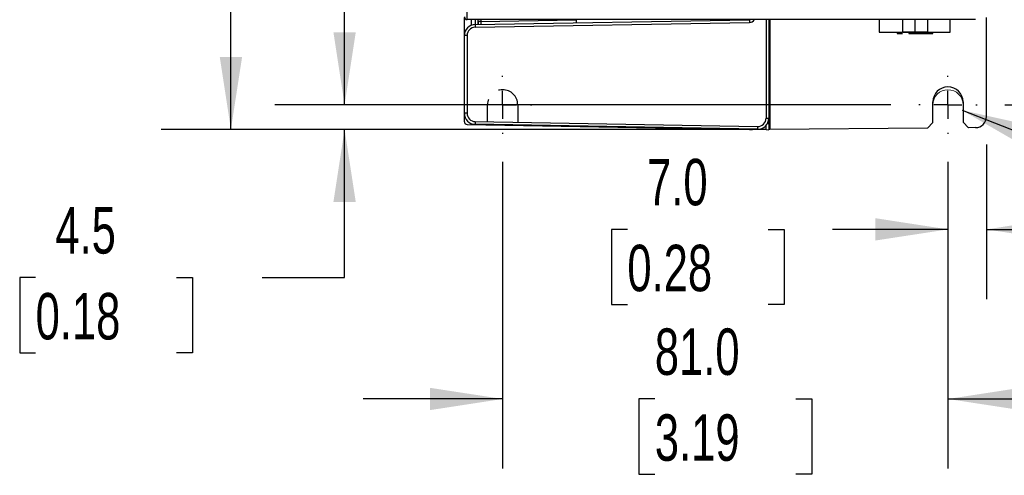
# Model space of a CAD drawing. Header units: millimetres. Extents: x 0 to 1118, y 0 to 864.
# Tile 3 of 23: x 231 to 410, y 176 to 259. Entities that reach past the tile are written whole.
import ezdxf

# ---------------------------------------------------------------- set-up
doc = ezdxf.new("R2010")
doc.units = ezdxf.units.MM
doc.header["$LTSCALE"] = 4
doc.linetypes.add('CENTERX2', pattern=[20.32, 12.7, -2.54, 2.54, -2.54])
doc.linetypes.add('HIDDEN', pattern=[1.905, 1.27, -0.635])
doc.layers.add('CENTER', color=40, linetype='CENTERX2')
doc.layers.add('HIDDEN', color=102, linetype='HIDDEN')
doc.layers.add('DIMENSIONS', color=140, linetype='Continuous', lineweight=25)
doc.styles.add('SLDTEXTSTYLE0', font='TXT', dxfattribs={"width": 0.7})
doc.dimstyles.new('SLDDIMSTYLE0', dxfattribs={"dimtxt": 8.632031, "dimasz": 13.208, "dimexe": 0, "dimexo": 0.0625, "dimgap": 2.158008, "dimtad": 0, "dimtih": 1, "dimtoh": 1, "dimrnd": 1e-09, "dimzin": 12, "dimdsep": 46, "dimtxsty": 'SLDTEXTSTYLE0', "dimsah": 1, "dimcen": 0, "dimadec": 0, "dimazin": 3, "dimtfac": 1, "dimtofl": 0, "dimtmove": 0, "dimatfit": 3, "dimfxl": 0, "dimfrac": 2, "dimtolj": 1, "dimtzin": 12, "dimarcsym": 0})
doc.dimstyles.new('SLDDIMSTYLE1', dxfattribs={"dimtxt": 8.632031, "dimasz": 13.208, "dimexe": 0, "dimexo": 0.0625, "dimgap": 2.158008, "dimtad": 0, "dimtih": 1, "dimtoh": 1, "dimrnd": 1e-09, "dimzin": 4, "dimdsep": 46, "dimtxsty": 'SLDTEXTSTYLE0', "dimsah": 1, "dimcen": 0.09, "dimadec": 0, "dimazin": 1, "dimtfac": 1, "dimtmove": 0, "dimatfit": 0, "dimfxl": 0, "dimfrac": 2, "dimtolj": 1, "dimtzin": 12, "dimarcsym": 0})
doc.dimstyles.new('SLDDIMSTYLE2', dxfattribs={"dimtxt": 8.632031, "dimasz": 13.208, "dimexe": 0, "dimexo": 0.0625, "dimgap": 2.158008, "dimtad": 0, "dimtih": 1, "dimtoh": 1, "dimrnd": 1e-09, "dimzin": 4, "dimdsep": 46, "dimtxsty": 'SLDTEXTSTYLE0', "dimsah": 1, "dimcen": 0.09, "dimadec": 0, "dimazin": 1, "dimtfac": 1, "dimtofl": 0, "dimtmove": 0, "dimatfit": 3, "dimfxl": 0, "dimfrac": 2, "dimtolj": 1, "dimtzin": 12, "dimarcsym": 0})
doc.dimstyles.new('SLDDIMSTYLE3', dxfattribs={"dimtxt": 8.632031, "dimasz": 13.208, "dimexe": 0, "dimexo": 0.0625, "dimgap": 2.158008, "dimtad": 0, "dimtih": 1, "dimtoh": 1, "dimrnd": 1e-09, "dimzin": 12, "dimdsep": 46, "dimtxsty": 'SLDTEXTSTYLE0', "dimsah": 1, "dimcen": 0.09, "dimadec": 0, "dimazin": 3, "dimtfac": 1, "dimtmove": 0, "dimatfit": 0, "dimfxl": 0, "dimfrac": 2, "dimtolj": 1, "dimtzin": 12, "dimarcsym": 0})

# ---------------------------------------------------------------- blocks, each defined once
blk = doc.blocks.new('_D')
at = {"layer": 'DIMENSIONS'}
for p, q in [((402.6, 242.1), (443.83, 226.07)), ((443.83, 226.07), (466.06, 226.07)), ((478.21, 213.53), (475.31, 213.53)), ((475.31, 213.53), (475.31, 199.82)), ((503.86, 213.53), (506.76, 213.53)), ((506.76, 213.53), (506.76, 199.82)), ((475.31, 199.82), (478.21, 199.82)), ((506.76, 199.82), (503.86, 199.82))]:
    blk.add_line(p, q, dxfattribs=at)
blk.add_solid([(402.6, 242.1), (414.17, 235.42), (415.65, 239.2)], dxfattribs=at)
at = {"layer": 'DIMENSIONS', "char_height": 8.467, "attachment_point": 1, "style": 'SLDTEXTSTYLE0'}
for s, insert in [('3X', (483.58, 240.1)), ('%%c', (475.28, 226.38)), ('5.5', (488.31, 226.38)), ('0.22', (478.21, 210.73))]:
    blk.add_mtext(s, dxfattribs=dict(at, insert=insert))
blk = doc.blocks.new('_D_3')
at = {"layer": 'DIMENSIONS'}
for p, q in [((307.46, 418.61), (256.84, 418.61)), ((269.54, 418.61), (269.54, 344.26)), ((256.72, 328.61), (253.82, 328.61)), ((253.82, 328.61), (253.82, 314.89)), ((282.37, 328.61), (285.27, 328.61)), ((285.27, 328.61), (285.27, 314.89)), ((253.82, 314.89), (256.72, 314.89)), ((285.27, 314.89), (282.37, 314.89)), ((269.54, 238.61), (269.54, 312.95)), ((362.55, 238.61), (256.84, 238.61))]:
    blk.add_line(p, q, dxfattribs=at)
for points in [[(269.54, 418.61), (267.51, 405.4), (271.58, 405.4)], [(269.54, 238.61), (271.58, 251.82), (267.51, 251.82)]]:
    blk.add_solid(points, dxfattribs=at)
at = {"layer": 'DIMENSIONS', "char_height": 8.467, "attachment_point": 1, "style": 'SLDTEXTSTYLE0'}
for s, insert in [('180.0', (253.13, 341.45)), ('7.09', (256.72, 325.8))]:
    blk.add_mtext(s, dxfattribs=dict(at, insert=insert))
blk = doc.blocks.new('_D_4')
at = {"layer": 'DIMENSIONS'}
for p, q in [((410.41, 413.11), (457.22, 413.11)), ((444.52, 413.11), (444.52, 343.75)), ((431.7, 328.1), (428.8, 328.1)), ((428.8, 328.1), (428.8, 314.38)), ((457.35, 328.1), (460.25, 328.1)), ((460.25, 328.1), (460.25, 314.38)), ((428.8, 314.38), (431.7, 314.38)), ((460.25, 314.38), (457.35, 314.38)), ((444.52, 243.09), (444.52, 312.45)), ((410.41, 243.09), (457.22, 243.09))]:
    blk.add_line(p, q, dxfattribs=at)
for points in [[(444.52, 413.11), (442.49, 399.9), (446.55, 399.9)], [(444.52, 243.09), (446.55, 256.3), (442.49, 256.3)]]:
    blk.add_solid(points, dxfattribs=at)
at = {"layer": 'DIMENSIONS', "char_height": 8.467, "attachment_point": 1, "style": 'SLDTEXTSTYLE0'}
for s, insert in [('170.0', (428.11, 340.95)), ('6.69', (431.7, 325.29))]:
    blk.add_mtext(s, dxfattribs=dict(at, insert=insert))
blk = doc.blocks.new('_D_5')
at = {"layer": 'DIMENSIONS'}
for p, q in [((407.04, 235.85), (407.04, 207.69)), ((400.04, 232.72), (400.04, 207.69)), ((341.69, 220.39), (338.79, 220.39)), ((338.79, 220.39), (338.79, 206.68)), ((367.34, 220.39), (370.24, 220.39)), ((370.24, 220.39), (370.24, 206.68)), ((400.04, 220.39), (379.04, 220.39)), ((407.04, 220.39), (432.44, 220.39)), ((338.79, 206.68), (341.69, 206.68)), ((370.24, 206.68), (367.34, 206.68))]:
    blk.add_line(p, q, dxfattribs=at)
for points in [[(400.04, 220.39), (386.83, 222.43), (386.83, 218.36)], [(407.04, 220.39), (420.24, 218.36), (420.24, 222.43)]]:
    blk.add_solid(points, dxfattribs=at)
at = {"layer": 'DIMENSIONS', "char_height": 8.467, "attachment_point": 1, "style": 'SLDTEXTSTYLE0'}
for s, insert in [('7.0', (345.28, 233.24)), ('0.28', (341.69, 217.59))]:
    blk.add_mtext(s, dxfattribs=dict(at, insert=insert))
blk = doc.blocks.new('_D_6')
at = {"layer": 'DIMENSIONS'}
for p, q in [((290.23, 243.09), (290.23, 268.49)), ((389.67, 243.09), (277.53, 243.09)), ((362.36, 238.61), (277.53, 238.61)), ((290.23, 211.6), (290.23, 238.61)), ((234, 211.6), (231.1, 211.6)), ((231.1, 211.6), (231.1, 197.88)), ((259.65, 211.6), (262.55, 211.6)), ((262.55, 211.6), (262.55, 197.88)), ((275.21, 211.6), (290.23, 211.6)), ((231.1, 197.88), (234, 197.88)), ((262.55, 197.88), (259.65, 197.88))]:
    blk.add_line(p, q, dxfattribs=at)
for points in [[(290.23, 243.09), (292.26, 256.3), (288.2, 256.3)], [(290.23, 238.61), (288.2, 225.4), (292.26, 225.4)]]:
    blk.add_solid(points, dxfattribs=at)
at = {"layer": 'DIMENSIONS', "char_height": 8.467, "attachment_point": 1, "style": 'SLDTEXTSTYLE0'}
for s, insert in [('4.5', (237.59, 224.45)), ('0.18', (234, 208.8))]:
    blk.add_mtext(s, dxfattribs=dict(at, insert=insert))
blk = doc.blocks.new('_D_8')
at = {"layer": 'DIMENSIONS'}
for p, q in [((318.99, 232.72), (318.99, 176.79)), ((400.04, 232.72), (400.04, 176.79)), ((318.99, 189.49), (293.59, 189.49)), ((346.69, 189.49), (343.79, 189.49)), ((343.79, 189.49), (343.79, 175.77)), ((372.34, 189.49), (375.24, 189.49)), ((375.24, 189.49), (375.24, 175.77)), ((400.04, 189.49), (425.44, 189.49)), ((343.79, 175.77), (346.69, 175.77)), ((375.24, 175.77), (372.34, 175.77))]:
    blk.add_line(p, q, dxfattribs=at)
for points in [[(318.99, 189.49), (305.78, 191.52), (305.78, 187.46)], [(400.04, 189.49), (413.24, 187.46), (413.24, 191.52)]]:
    blk.add_solid(points, dxfattribs=at)
at = {"layer": 'DIMENSIONS', "char_height": 8.467, "attachment_point": 1, "style": 'SLDTEXTSTYLE0'}
for s, insert in [('81.0', (346.69, 202.34)), ('3.19', (346.69, 186.69))]:
    blk.add_mtext(s, dxfattribs=dict(at, insert=insert))
blk = doc.blocks.new('SW_CENTERMARKSYMBOL_3')
at = {"layer": 'CENTER', "color": 0}
for p, q in [((0, 5.08), (0, 5.29)), ((0, 0), (0, 2.54)), ((-5.08, 0), (-5.29, 0)), ((0, 0), (-2.54, 0)), ((0, 0), (0, -2.54)), ((0, 0), (2.54, 0)), ((5.08, 0), (5.29, 0)), ((0, -5.08), (0, -5.29))]:
    blk.add_line(p, q, dxfattribs=at)
blk = doc.blocks.new('SW_CENTERMARKSYMBOL_4')
at = {"layer": 'CENTER', "color": 0}
for p, q in [((0, 5.08), (0, 5.29)), ((0, 0), (0, 2.54)), ((-5.08, 0), (-5.29, 0)), ((0, 0), (-2.54, 0)), ((0, 0), (0, -2.54)), ((0, 0), (2.54, 0)), ((5.08, 0), (5.29, 0)), ((0, -5.08), (0, -5.29))]:
    blk.add_line(p, q, dxfattribs=at)

msp = doc.modelspace()

# ---------------------------------------------------------------- linework, layer by layer
for p, q in [((312.536, 258.606), (312.536, 260.606)), ((312.036, 255.725), (312.036, 259.001)), ((379.036, 258.606), (312.536, 258.606)), ((313.336, 257.587), (313.336, 258.606)), ((313.997, 257.225), (363.941, 258.097)), ((314.001, 257.725), (363.945, 258.597)), ((314.036, 257.726), (314.036, 258.606)), ((314.536, 258.243), (314.536, 258.606)), ((314.536, 257.735), (314.536, 258.243)), ((314.572, 258.243), (314.536, 258.243)), ((315.028, 258.243), (314.572, 258.243)), ((315.028, 258.606), (315.028, 258.243)), ((315.028, 258.243), (332.346, 258.545)), ((332.346, 258.606), (332.346, 258.045)), ((366.923, 258.606), (366.923, 240.641)), ((367.436, 258.606), (367.436, 240.641)), ((367.633, 258.606), (367.633, 238.607)), ((405.036, 258.606), (379.036, 258.606)), ((387.506, 258.606), (387.506, 256.311)), ((391.766, 258.606), (391.766, 256.394)), ((394.061, 256.394), (394.061, 258.606)), ((396.356, 256.394), (396.356, 258.606)), ((400.436, 256.311), (400.436, 258.606)), ((407.036, 240.934), (407.036, 259.001)), ((387.506, 256.311), (391.703, 256.311)), ((390.811, 256.306), (391.652, 256.306)), ((390.811, 256.306), (390.811, 256.106)), ((391.766, 256.394), (394.061, 256.394)), ((391.766, 256.315), (391.766, 256.394)), ((391.811, 256.306), (396.311, 256.306)), ((392.924, 256.306), (392.924, 256.106)), ((394.061, 256.394), (396.356, 256.394)), ((395.824, 256.306), (395.824, 256.106)), ((396.366, 256.306), (397.311, 256.306)), ((396.42, 256.311), (400.436, 256.311)), ((397.311, 256.106), (397.311, 256.306)), ((312.036, 241.538), (312.036, 255.725)), ((312.523, 255.725), (312.523, 241.538)), ((390.811, 256.106), (391.752, 256.106)), ((392.924, 256.106), (395.824, 256.106)), ((395.824, 256.106), (397.311, 256.106)), ((397.286, 239.866), (397.286, 243.606)), ((402.786, 243.606), (402.786, 239.932)), ((312.036, 240.012), (312.036, 241.538)), ((312.523, 241.538), (312.036, 241.538)), ((366.923, 240.641), (367.436, 240.641)), ((367.436, 240.641), (367.436, 239.606)), ((312.528, 239.512), (363.945, 238.614)), ((313.997, 240.038), (365.397, 239.141)), ((365.401, 238.641), (314.001, 239.538)), ((363.945, 238.614), (363.945, 238.666)), ((363.945, 238.614), (364.436, 238.606)), ((364.436, 238.606), (364.436, 238.658)), ((366.936, 238.562), (364.436, 238.606)), ((366.936, 238.562), (366.936, 239.333)), ((366.936, 238.562), (367.436, 238.553)), ((367.225, 239.764), (367.436, 239.606)), ((367.436, 239.606), (367.436, 238.553)), ((396.285, 238.857), (367.633, 238.607)), ((396.285, 238.857), (397.286, 239.866)), ((403.805, 238.923), (402.786, 239.932)), ((405.054, 238.934), (403.805, 238.923))]:
    msp.add_line(p, q)
at = {"flags": 128}
msp.add_lwpolyline([(312.523, 255.725), (312.336, 255.725), (312.178, 255.725), (312.073, 255.725), (312.036, 255.725)], dxfattribs=at)
for centre, radius, start, end in [((312.536, 259.106), 0.5, 180.00013, 270), ((435.953, 257.941), 121.383, 179.85375, 180.09714), ((322.872, 257.993), 7.849, 178.17502, 181.82498), ((368.701, 258.304), 4.765, 176.47998, 182.4942), ((363.953, 259.015), 0.918, 269.24713, 333.49875), ((314.036, 255.725), 2, 90.99999, 180), ((314.023, 255.726), 1.5, 90.98976, 180.00993), ((318.777, 257.434), 4.784, 176.50518, 182.49493), ((390.811, 257.006), 0.7, 262.61666, 270), ((397.311, 257.006), 0.7, 270, 277.38334), ((400.036, 243.606), 2.75, 360, 180), ((314.036, 241.538), 2, 180, 269), ((314.024, 241.538), 1.501, 180.02185, 268.97814), ((365.423, 240.641), 1.5, 268.99135, 0.00865), ((365.436, 240.641), 2, 269, 360), ((405.06, 240.911), 1.977, 269.83141, 0.66859), ((312.536, 240.012), 0.5, 179.99998, 268.99995), ((318.777, 239.83), 4.784, 177.50506, 183.49483), ((370.177, 238.933), 4.784, 177.50506, 183.49483)]:
    msp.add_arc(centre, radius, start, end)
at = {"color": 179, "linetype": 'Continuous', "lineweight": 18}
msp.add_arc((400.036, 243.092), 2.75, 0.29171, 179.70829, dxfattribs=at)
at = {"layer": 'HIDDEN'}
for p, q in [((316.24, 239.997), (316.24, 243.106)), ((321.74, 243.106), (321.74, 239.901))]:
    msp.add_line(p, q, dxfattribs=at)
msp.add_arc((318.99, 243.092), 2.75, 0.29171, 179.70829, dxfattribs=at)

# ---------------------------------------------------------------- block references
at = {"layer": 'CENTER'}
for name, p in [('SW_CENTERMARKSYMBOL_4', (318.99, 243.092)), ('SW_CENTERMARKSYMBOL_3', (400.036, 243.092))]:
    msp.add_blockref(name, p, dxfattribs=at)

# ---------------------------------------------------------------- dimensions: what is measured, and where the dimension line sits
at = {"layer": 'DIMENSIONS'}
for base, p1, p2, dimstyle, picture, middle in [((269.543, 418.606), (367.633, 238.607), (312.536, 418.606), 'SLDDIMSTYLE2', '_D_3', (269.543, 328.606)), ((444.522, 413.106), (405.326, 243.092), (405.326, 413.106), 'SLDDIMSTYLE2', '_D_4', (444.522, 328.099)), ((290.229, 243.092), (367.436, 238.606), (394.746, 243.092), 'SLDDIMSTYLE3', '_D_6', (290.229, 211.604))]:
    dim = msp.add_linear_dim(base=base, p1=p1, p2=p2, angle=90, dimstyle=dimstyle, dxfattribs=at)
    dim.commit()
    dim.dimension.update_dxf_attribs({"geometry": picture, "text_midpoint": middle, "dimtype": 160})
dim = msp.add_diameter_dim_2p(p1=(397.473, 244.088), p2=(402.6, 242.095), text='3X\\P<>', dimstyle='SLDDIMSTYLE0', dxfattribs=at)
dim.commit()
dim.dimension.update_dxf_attribs({"geometry": '_D', "text_midpoint": (491.032, 220.394), "dimtype": 163})
for base, p1, picture, middle in [((400.036, 220.394), (407.036, 240.934), '_D_5', (354.517, 220.394)), ((400.036, 189.491), (318.99, 237.801), '_D_8', (359.513, 189.491))]:
    dim = msp.add_linear_dim(base=base, p1=p1, p2=(400.036, 237.801), dimstyle='SLDDIMSTYLE1', dxfattribs=at)
    dim.commit()
    dim.dimension.update_dxf_attribs({"geometry": picture, "text_midpoint": middle, "dimtype": 160})

doc.saveas('drawing.dxf')
